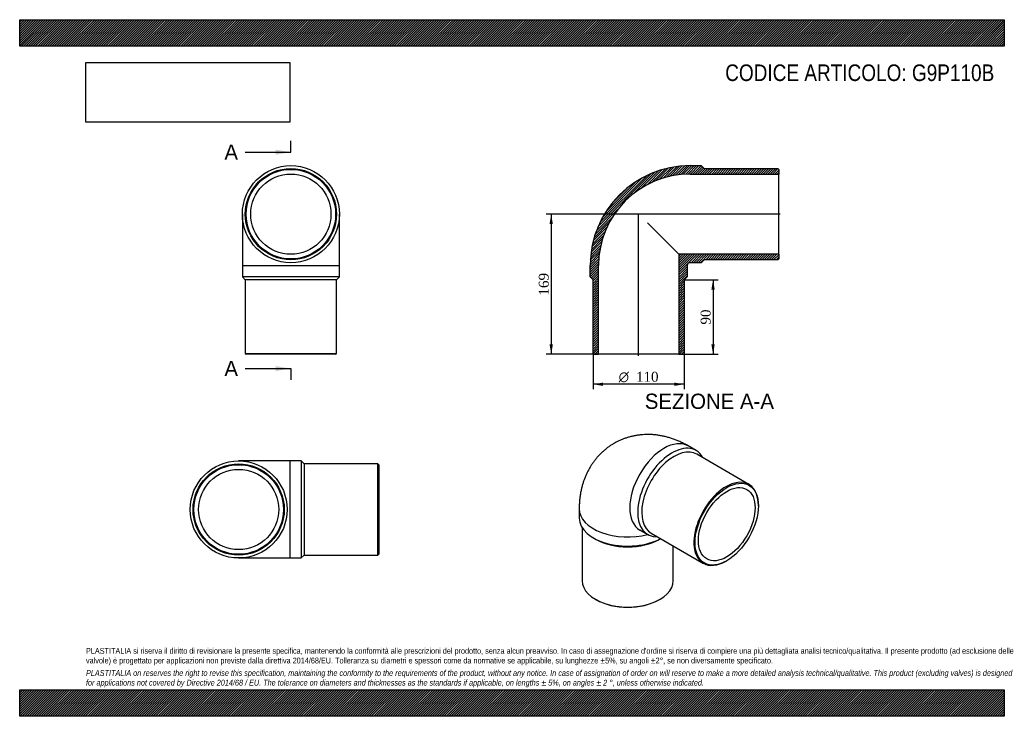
# Model space of a CAD drawing. Header units: millimetres. Extents: x 0 to 1188, y 0 to 840.
import ezdxf
from ezdxf.enums import TextEntityAlignment as Align
from ezdxf.lldxf.tags import DXFTag

# ---------------------------------------------------------------- set-up
doc = ezdxf.new("R2010")
doc.units = ezdxf.units.MM
doc.header["$LTSCALE"] = 4
for name, color, linetype in [('Default', 7, 'Continuous'), ('DV4_Default', 7, 'Continuous'), ('G9P110B', 7, 'Continuous')]:
    doc.layers.add(name, color=color, linetype=linetype)
doc.styles.add('SEACAD_Solid_Edge_ANSI', font='seans.ttf')
doc.styles.add('SEACAD_Solid_Edge_ANSI1_Symbols', font='semeca1.ttf')
doc.styles.add('SEACAD_Times_New_Roman', font='times.ttf')
tags = doc.linetypes.add('CENTER2', pattern=[28.575, 19.05, -3.175, 3.175, -3.175]).pattern_tags.tags
tags[10:11] = [DXFTag(74, 4), DXFTag(75, 0), DXFTag(340, '0'), DXFTag(46, 0.0), DXFTag(50, 0.0), DXFTag(44, 0.0), DXFTag(45, 0.0)]
tags[8:9] = [DXFTag(74, 4), DXFTag(75, 0), DXFTag(340, '0'), DXFTag(46, 0.0), DXFTag(50, 0.0), DXFTag(44, 0.0), DXFTag(45, 0.0)]
tags[6:7] = [DXFTag(74, 4), DXFTag(75, 0), DXFTag(340, '0'), DXFTag(46, 0.0), DXFTag(50, 0.0), DXFTag(44, 0.0), DXFTag(45, 0.0)]
tags[4:5] = [DXFTag(74, 4), DXFTag(75, 0), DXFTag(340, '0'), DXFTag(46, 0.0), DXFTag(50, 0.0), DXFTag(44, 0.0), DXFTag(45, 0.0)]
doc.dimstyles.new('ANSImm', dxfattribs={"dimtxt": 12, "dimasz": 12, "dimexe": 6, "dimexo": 0, "dimgap": 3, "dimtad": 1, "dimdsep": 46, "dimtxsty": 'SEACAD_Times_New_Roman', "dimblk1": '_SE_FILLED', "dimblk2": '_SE_FILLED', "dimsah": 1, "dimcen": 6, "dimazin": 0, "dimtfac": 0.85, "dimtdec": 3, "dimtofl": 0, "dimtmove": 0, "dimatfit": 3, "dimfxl": 1, "dimarcsym": 0})
picture_1 = doc.add_image_def('image1.jpg', size_in_pixel=(4302, 1260))

# ---------------------------------------------------------------- blocks, each defined once
blk = doc.blocks.new('SE')
at = {"layer": 'G9P110B', "color": 7, "linetype": 'Continuous'}
for p, q in [((268.7, 605.5), (268.7, 543.5)), ((385.7, 543.5), (385.7, 605.5)), ((268.7, 543.5), (385.7, 543.5)), ((268.7, 543.5), (268.7, 530)), ((385.7, 530), (385.7, 543.5)), ((385.7, 530), (268.7, 530)), ((268.7, 530), (272.2, 526.5)), ((382.2, 526.5), (272.2, 526.5)), ((272.2, 526.5), (272.2, 437.5)), ((382.2, 526.5), (385.7, 530)), ((382.2, 437.5), (382.2, 526.5)), ((272.2, 437.5), (382.2, 437.5)), ((272.2, 437.5), (273.2, 436.5)), ((381.2, 436.5), (273.2, 436.5)), ((381.2, 436.5), (382.2, 437.5))]:
    blk.add_line(p, q, dxfattribs=at)
for radius in [58.5, 55, 54, 48.4]:
    blk.add_circle((327.2, 605.5), radius, dxfattribs=at)
blk = doc.blocks.new('SE1')
at = {"layer": 'G9P110B', "color": 7, "linetype": 'Continuous'}
for p, q in [((816.2, 320.5), (806.7, 326)), ((879.9, 279.7), (816.9, 316)), ((675.1, 250), (675.1, 239)), ((891.3, 253.7), (891.3, 254.5)), ((678.6, 227.5), (678.6, 163.5)), ((692.2, 215.1), (694.7, 213.7)), ((748.2, 224.7), (757.7, 219.2)), ((761.9, 220.8), (824.9, 184.4)), ((772.5, 213.7), (773.3, 214.2)), ((788.6, 163.5), (788.6, 205.4)), ((852.4, 187.2), (853.1, 187.6)), ((694.7, 141), (695.4, 140.6)), ((771.8, 140.6), (772.5, 141))]:
    blk.add_line(p, q, dxfattribs=at)
for centre, major_axis, start_param, end_param in [((777.4, 275.3), (-29.2, -50.7), 3.141593, 6.283185), ((787, 269.8), (29.2, 50.7), 0, 3.489257), ((789.4, 268.4), (27.5, 47.6), 0, 3.141593), ((787, 269.8), (29.2, 50.7), 5.935521, 6.283185), ((852.4, 232.1), (-27.5, -47.6), 2.356194, 6.283185), ((733.6, 250), (-58.5, 0), 0, 1.993939), ((733.6, 239), (58.5, 0), 3.141593, 5.458773), ((733.6, 236.1), (55, 0), 3.926991, 5.497787), ((852.4, 232.1), (-27.5, -47.6), 0, 0.785398), ((733.6, 163.5), (-55, 0), 0, 3.141593), ((733.6, 162.7), (54, 0), 3.926991, 5.497787)]:
    blk.add_ellipse(centre, major_axis=major_axis, ratio=0.57735, start_param=start_param, end_param=end_param, dxfattribs=at)
for major_axis in [(27, 46.8), (24.2, 41.9)]:
    blk.add_ellipse((853.1, 231.7), major_axis=major_axis, ratio=0.57735, dxfattribs=at)
blk.add_open_spline([(806.7, 326), (805.7, 326.6), (803.6, 327.8), (799.7, 329.7), (795.4, 331.7), (791, 333.5), (786.6, 335.1), (782.2, 336.4), (777.8, 337.6), (773.4, 338.4), (769, 339.1), (764.7, 339.6), (760.4, 339.8), (756.1, 339.8), (751.8, 339.6), (747.7, 339.2), (743.5, 338.6), (739.5, 337.8), (735.5, 336.8), (731.6, 335.6), (727.7, 334.2), (724, 332.6), (720.4, 330.9), (716.9, 328.9), (713.4, 326.8), (710.2, 324.6), (707, 322.1), (703.9, 319.5), (701, 316.8), (698.2, 313.9), (695.6, 310.9), (693.1, 307.8), (690.8, 304.5), (688.6, 301.1), (686.6, 297.6), (684.7, 293.9), (683, 290.2), (681.4, 286.3), (680, 282.4), (678.8, 278.3), (677.7, 274.1), (676.8, 269.9), (676.1, 265.5), (675.6, 261.1), (675.2, 256.6), (675.1, 252.8), (675.1, 250.7), (675.1, 250)], degree=3, knots=[0, 0, 0, 0, 0.016178, 0.041664, 0.06707, 0.092249, 0.117163, 0.141786, 0.166102, 0.190106, 0.213804, 0.237206, 0.260328, 0.283188, 0.305806, 0.328202, 0.350397, 0.372411, 0.394265, 0.415976, 0.437563, 0.459045, 0.480438, 0.501761, 0.523029, 0.544257, 0.565461, 0.586657, 0.607864, 0.6291, 0.650386, 0.671741, 0.693185, 0.714741, 0.736432, 0.758281, 0.780311, 0.802546, 0.825009, 0.847721, 0.870701, 0.893962, 0.917514, 0.941357, 0.965484, 0.989875, 1, 1, 1, 1], dxfattribs=at)
blk = doc.blocks.new('SE2')
at = {"layer": 'G9P110B', "color": 7, "linetype": 'Continuous'}
for p, q in [((326.2, 307.9), (264.2, 307.9)), ((326.2, 190.9), (326.2, 307.9)), ((339.7, 307.9), (326.2, 307.9)), ((339.7, 307.9), (339.7, 190.9)), ((343.2, 304.4), (339.7, 307.9)), ((343.2, 304.4), (343.2, 194.4)), ((432.2, 304.4), (343.2, 304.4)), ((432.2, 194.4), (432.2, 304.4)), ((433.2, 303.4), (432.2, 304.4)), ((433.2, 303.4), (433.2, 195.4)), ((264.2, 190.9), (326.2, 190.9)), ((326.2, 190.9), (339.7, 190.9)), ((339.7, 190.9), (343.2, 194.4)), ((343.2, 194.4), (432.2, 194.4)), ((432.2, 194.4), (433.2, 195.4))]:
    blk.add_line(p, q, dxfattribs=at)
for radius in [58.5, 55, 54, 48.4]:
    blk.add_circle((264.2, 249.4), radius, dxfattribs=at)
blk = doc.blocks.new('SE4')
at = {"color": 7, "linetype": 'Continuous', "style": 'SEACAD_Solid_Edge_ANSI'}
blk.add_text('A', height=18.4, dxfattribs=at).set_placement((247, 689.5), align=Align.TOP_LEFT)
blk = doc.blocks.new('SE5')
at = {"color": 7, "linetype": 'Continuous', "style": 'SEACAD_Solid_Edge_ANSI'}
blk.add_text('A', height=18.4, dxfattribs=at).set_placement((247, 428.6), align=Align.TOP_LEFT)
blk = doc.blocks.new('SEANNOT_GROUP')
at = {"linetype": 'Continuous'}
blk.add_hatch(color=7, dxfattribs=at).paths.add_polyline_path([(308.8, 677.2), (327.2, 680.3), (308.8, 683.3)])
at = {"color": 7, "linetype": 'Continuous'}
blk.add_lwpolyline([(272, 680.3), (327.2, 680.3)], dxfattribs=at)
blk = doc.blocks.new('SEANNOT_GROUP1')
at = {"linetype": 'Continuous'}
blk.add_hatch(color=7, dxfattribs=at).paths.add_polyline_path([(308.8, 416.3), (327.2, 419.4), (308.8, 422.4)])
at = {"color": 7, "linetype": 'Continuous'}
blk.add_lwpolyline([(272, 419.4), (327.2, 419.4)], dxfattribs=at)
blk = doc.blocks.new('SE3')
at = {"layer": 'Default', "color": 7, "linetype": 'CENTER2'}
for p, q in [((327.2, 680.3), (327.2, 694.1)), ((327.2, 419.4), (327.2, 405.6))]:
    blk.add_line(p, q, dxfattribs=at)
at = {"layer": 'Default', "color": 7, "linetype": 'CENTER2', "const_width": 0.0001}
blk.add_lwpolyline([(327.2, 680.3), (327.2, 419.4)], dxfattribs=at)
at = {"layer": 'Default'}
for name in ['SE4', 'SEANNOT_GROUP', 'SE5', 'SEANNOT_GROUP1']:
    blk.add_blockref(name, (0, 0), dxfattribs=at)
blk = doc.blocks.new('SE6')
at = {"layer": 'G9P110B', "linetype": 'Continuous'}
h = blk.add_hatch(dxfattribs=at)
h.set_pattern_fill('LINE', scale=0.629921, angle=45, style=0)
edge = h.paths.add_edge_path()
edge.add_line((914.8, 660.5), (825.8, 660.5))
edge.add_line((825.8, 660.5), (822.3, 664))
edge.add_line((822.3, 664), (808.8, 664))
edge.add_arc((808.8, 543.5), 120.5, 90, 180)
edge.add_line((688.3, 543.5), (688.3, 530))
edge.add_line((688.3, 530), (691.8, 526.5))
edge.add_line((691.8, 526.5), (691.8, 437.5))
edge.add_line((691.8, 437.5), (692.8, 436.5))
edge.add_line((692.8, 436.5), (698.4, 436.5))
edge.add_line((698.4, 436.5), (698.4, 543.5))
edge.add_arc((808.8, 543.5), 110.4, 90, 180, ccw=False)
edge.add_line((808.8, 653.9), (915.8, 653.9))
edge.add_line((915.8, 653.9), (915.8, 659.5))
edge.add_line((915.8, 659.5), (914.8, 660.5))
h = blk.add_hatch(dxfattribs=at)
h.set_pattern_fill('LINE', scale=0.629921, angle=45, style=0)
edge = h.paths.add_edge_path()
edge.add_line((915.8, 551.5), (915.8, 557.1))
edge.add_line((915.8, 557.1), (795.2, 557.1))
edge.add_line((795.2, 557.1), (795.2, 436.5))
edge.add_line((795.2, 436.5), (800.8, 436.5))
edge.add_line((800.8, 436.5), (801.8, 437.5))
edge.add_line((801.8, 437.5), (801.8, 526.5))
edge.add_line((801.8, 526.5), (805.3, 530))
edge.add_line((805.3, 530), (805.3, 543.5))
edge.add_arc((808.8, 543.5), 3.5, 90, 180, ccw=False)
edge.add_line((808.8, 547), (822.3, 547))
edge.add_line((822.3, 547), (825.8, 550.5))
edge.add_line((825.8, 550.5), (914.8, 550.5))
edge.add_line((914.8, 550.5), (915.8, 551.5))
at = {"layer": 'DV4_Default', "color": 7, "linetype": 'CENTER2'}
for p, q in [((746.8, 434.8), (746.8, 605.9)), ((917.5, 605.5), (746.3, 605.5))]:
    blk.add_line(p, q, dxfattribs=at)
at = {"layer": 'G9P110B', "color": 7, "linetype": 'Continuous'}
for p, q in [((808.8, 664), (822.3, 664)), ((808.8, 653.9), (915.8, 653.9)), ((822.3, 664), (825.8, 660.5)), ((825.8, 660.5), (914.8, 660.5)), ((914.8, 660.5), (915.8, 659.5)), ((915.8, 659.5), (915.8, 653.9)), ((915.8, 557.1), (915.8, 653.9)), ((757.4, 594.9), (795.2, 557.1)), ((915.8, 557.1), (795.2, 557.1)), ((795.2, 557.1), (795.2, 436.5)), ((822.3, 547), (808.8, 547)), ((825.8, 550.5), (822.3, 547)), ((914.8, 550.5), (825.8, 550.5)), ((915.8, 551.5), (914.8, 550.5)), ((915.8, 557.1), (915.8, 551.5)), ((688.3, 530), (688.3, 543.5)), ((698.4, 436.5), (698.4, 543.5)), ((805.3, 543.5), (805.3, 530)), ((691.8, 526.5), (688.3, 530)), ((691.8, 437.5), (691.8, 526.5)), ((805.3, 530), (801.8, 526.5)), ((801.8, 526.5), (801.8, 437.5)), ((692.8, 436.5), (691.8, 437.5)), ((692.8, 436.5), (698.4, 436.5)), ((795.2, 436.5), (698.4, 436.5)), ((795.2, 436.5), (800.8, 436.5)), ((801.8, 437.5), (800.8, 436.5))]:
    blk.add_line(p, q, dxfattribs=at)
for radius in [120.5, 110.4, 3.5]:
    blk.add_arc((808.8, 543.5), radius, 90, 180, dxfattribs=at)
blk = doc.blocks.new('GDimGGroup')
at = {"layer": 'Default', "linetype": 'Continuous'}
for points in [[(703.8, 398.4), (703.8, 402.4), (691.8, 400.4)], [(789.8, 398.4), (801.8, 400.4), (789.8, 402.4)]]:
    blk.add_hatch(color=7, dxfattribs=at).paths.add_polyline_path(points)
at = {"layer": 'Default', "color": 7, "linetype": 'Continuous'}
for p, q in [((691.8, 437.5), (691.8, 394.4)), ((801.8, 437.5), (801.8, 394.4)), ((801.8, 400.4), (691.8, 400.4))]:
    blk.add_line(p, q, dxfattribs=at)
for s, style, p in [('O', 'SEACAD_Solid_Edge_ANSI1_Symbols', (722.7, 415.4)), ('110', 'SEACAD_Times_New_Roman', (743.6, 415.4))]:
    blk.add_text(s, height=12, dxfattribs=dict(at, style=style)).set_placement(p, align=Align.TOP_LEFT)
blk = doc.blocks.new('DMBLK243')
at = {"layer": 'Default', "linetype": 'Continuous'}
for points in [[(838.6, 514.5), (836.6, 526.5), (834.6, 514.5)], [(838.6, 448.5), (834.6, 448.5), (836.6, 436.5)]]:
    blk.add_hatch(color=7, dxfattribs=at).paths.add_polyline_path(points)
at = {"layer": 'Default', "color": 7, "linetype": 'Continuous'}
for p, q in [((801.8, 526.5), (842.6, 526.5)), ((836.6, 526.5), (836.6, 436.5)), ((795.2, 436.5), (842.6, 436.5))]:
    blk.add_line(p, q, dxfattribs=at)
at = {"layer": 'Default', "color": 7, "linetype": 'Continuous', "style": 'SEACAD_Times_New_Roman'}
blk.add_text('90', height=12, rotation=90, dxfattribs=at).set_placement((821.6, 472.4), align=Align.TOP_LEFT)
blk = doc.blocks.new('_SE_FILLED')
at = {"color": 0}
blk.add_line((0, 0), (-1, 0), dxfattribs=at)
blk.add_solid([(0, 0), (-1, -0.1665), (-1, 0.1665), (0, 0)], dxfattribs=at)
blk = doc.blocks.new('DMBLK244')
at = {"layer": 'Default', "linetype": 'Continuous'}
for points in [[(639.3, 593.5), (643.3, 593.5), (641.3, 605.5)], [(639.3, 448.5), (641.3, 436.5), (643.3, 448.5)]]:
    blk.add_hatch(color=7, dxfattribs=at).paths.add_polyline_path(points)
at = {"layer": 'Default', "color": 7, "linetype": 'Continuous'}
for p, q in [((746.8, 605.5), (635.3, 605.5)), ((641.3, 605.5), (641.3, 436.5)), ((698.4, 436.5), (635.3, 436.5))]:
    blk.add_line(p, q, dxfattribs=at)
at = {"layer": 'Default', "color": 7, "linetype": 'Continuous', "style": 'SEACAD_Times_New_Roman'}
blk.add_text('169', height=12, rotation=90, dxfattribs=at).set_placement((626.3, 507.4), align=Align.TOP_LEFT)

msp = doc.modelspace()

# ---------------------------------------------------------------- hatches: boundary and pattern name
at = {"layer": 'Default', "linetype": 'Continuous'}
h = msp.add_hatch(dxfattribs=at)
h.set_pattern_fill('LINE', scale=0.629921, angle=45, style=0)
h.paths.add_polyline_path([(1188, 808), (1188, 840), (0, 840), (0, 808)])
for points in [[(1188, 808), (1188, 840), (0, 840), (0, 808)], [(1188, 0), (1188, 32), (0, 32), (0, 0)]]:
    msp.add_hatch(color=7, dxfattribs=at).paths.add_polyline_path(points)
h = msp.add_hatch(dxfattribs=at)
h.set_pattern_fill('LINE', scale=0.629921, angle=45, style=0)
h.paths.add_polyline_path([(1188, 0), (1188, 32), (0, 32), (0, 0)])

# ---------------------------------------------------------------- linework, layer by layer
at = {"layer": 'Default', "color": 7, "linetype": 'Continuous'}
for p, q in [((0, 840), (1188, 840)), ((0, 808), (0, 840)), ((1188, 840), (1188, 808)), ((1188, 808), (0, 808)), ((0, 32), (1188, 32)), ((0, 0), (0, 32)), ((1188, 32), (1188, 0)), ((1188, 0), (0, 0))]:
    msp.add_line(p, q, dxfattribs=at)

# ---------------------------------------------------------------- block references
at = {"layer": 'Default'}
for name in ['SE3', 'SE', 'SE6', 'GDimGGroup', 'SE1', 'SE2']:
    msp.add_blockref(name, (0, 0), dxfattribs=at)

# ---------------------------------------------------------------- texts
at = {"layer": 'Default', "color": 7, "linetype": 'Continuous', "style": 'SEACAD_Solid_Edge_ANSI'}
msp.add_text('SEZIONE A-A', height=18.4, dxfattribs=at).set_placement((754.237, 389.057), align=Align.TOP_LEFT)
at = {"layer": 'Default', "attachment_point": 1}
for s, insert, char_height, width in [('{\\fArial Narrow|b0||i0||c0|p34;\\C7;\\H20.;\\W1.;CODICE ARTICOLO: G9P110B}', (851.251, 786.034), 20, 328.47065), ("{\\fArial Narrow|b0||i0||c0|p34;\\C7;\\H7.;\\W1.;PLASTITALIA si riserva il diritto di revisionare la presente specifica, mantenendo la conformità alle prescrizioni del prodotto, senza alcun preavviso. In caso di assegnazione d'ordine si riserva di compiere una più dettagliata analisi tecnico/qualitativa. Il presente prodotto (ad esclusione delle \\P}{\\fArial Narrow|b0||i0||c0|p34;\\C7;\\H7.;\\W1.;valvole) è progettato per applicazioni non previste dalla direttiva 2014/68/EU. Tolleranza su diametri e spessori come da normative se applicabile, su lunghezze ±5%, su angoli ±2°, se non diversamente specificato.\\P}{\\fArial Narrow|b0||i0||c0|p34;\\C7;\\H2.;\\W1.;   \\P}{\\fArial Narrow|b0||i1||c0|p34;\\C7;\\H7.;\\W1.;PLASTITALIA on reserves the right to revise this specification, maintaining the conformity to the requirements of the product, without any notice. In case of assignation of order on will reserve to make a more detailed analysis technical/qualitative. This product (excluding valves) is designed \\P}{\\fArial Narrow|b0||i1||c0|p34;\\C7;\\H7.;\\W1.;for applications not covered by Directive 2014/68 / EU. The tolerance on diameters and thicknesses as the standards if applicable, on lengths ± 5%, on angles ± 2 °, unless otherwise indicated.\\P}", (80, 82.409), 7, 1028)]:
    msp.add_mtext(s, dxfattribs=dict(at, insert=insert, char_height=char_height, width=width))

# ---------------------------------------------------------------- dimensions: what is measured, and where the dimension line sits
at = {"layer": 'Default', "color": 7, "linetype": 'Continuous'}
for base, p1, p2, picture, middle in [((623.223, 458.049), (746.764, 605.529), (698.364, 436.529), 'DMBLK244', (641.26, 521.029)), ((836.565, 436.529), (801.764, 526.529), (795.164, 436.529), 'DMBLK243', (836.565, 481.529))]:
    dim = msp.add_linear_dim(base=base, p1=p1, p2=p2, angle=90, text='\\A1;<>', dimstyle='ANSImm', dxfattribs=at)
    dim.commit()
    dim.dimension.update_dxf_attribs({"geometry": picture, "text_midpoint": middle, "dimtype": 160})

# ---------------------------------------------------------------- pictures from other files: only their frames are drawn
image = msp.add_image(picture_1, insert=(80, 716.413), size_in_units=(245.829, 72))
image.dxf.flags = 7

doc.saveas('drawing.dxf')
